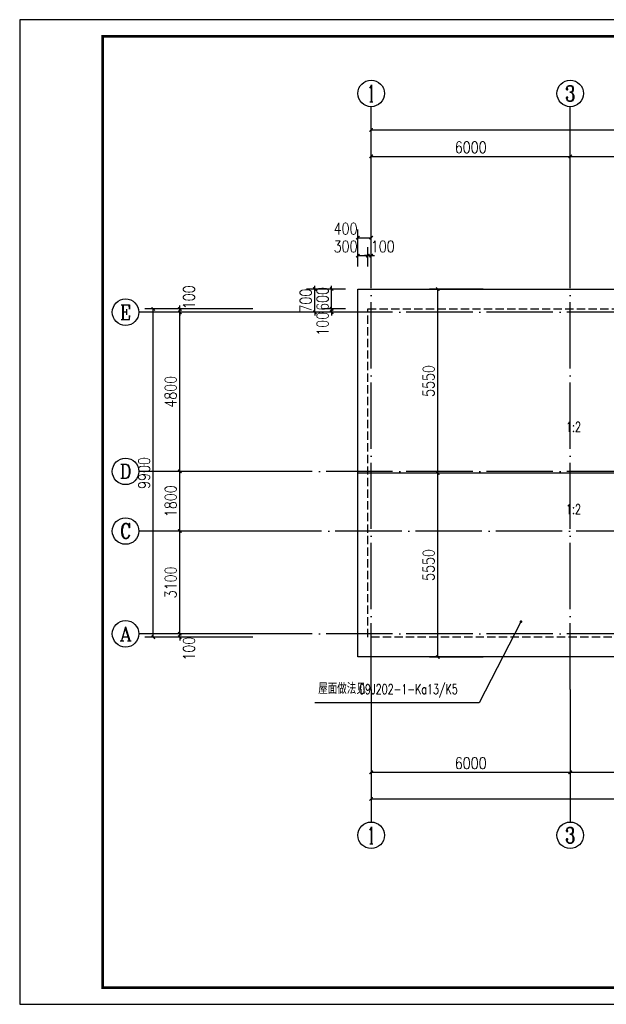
# Model space of a CAD drawing. Extents: x 199962 to 436984, y -16681 to 190402.
# Tile 16 of 36: x 291967 to 309644, y 60407 to 90107. Entities that reach past the tile are written whole.
import ezdxf
from ezdxf.enums import TextEntityAlignment as Align

# ---------------------------------------------------------------- set-up
doc = ezdxf.new("R2010")
doc.units = 0
doc.header["$LTSCALE"] = 1000
doc.header["$MEASUREMENT"] = 0
doc.linetypes.add('DASH', pattern=[0.35, 0.25, -0.1])
doc.linetypes.add('DOTE', pattern=[2.42, 2, -0.2, 0.02, -0.2])
for name, color, linetype in [('AXIS', 3, 'Continuous'), ('AXIS_TEXT', 7, 'Continuous'), ('DIM_LEAD', 3, 'Continuous'), ('DIM_SYMB', 3, 'Continuous'), ('DOTE', 8, 'Continuous'), ('PUB_DIM', 3, 'Continuous'), ('PUB_TEXT', 7, 'Continuous'), ('图框', 7, 'Continuous')]:
    doc.layers.add(name, color=color, linetype=linetype)
doc.styles.add('_TCH_AXIS', font='COMPLEX', dxfattribs={"bigfont": 'GBCBIG'})
doc.styles.add('_TCH_DIM', font='SIMPLEX', dxfattribs={"bigfont": 'GBCBIG'})
doc.styles.add('_TCH_WINDOW', font='SIMPLEX', dxfattribs={"bigfont": 'GBCBIG'})
doc.styles.add('COMPLEX', font='COMPLEX')
doc.styles.add('DIM_FONT', font='simplex.shx', dxfattribs={"width": 0.8})
doc.dimstyles.new('_TCH_ARCH&&100', dxfattribs={"dimtxt": 350, "dimasz": 100, "dimexe": 250, "dimexo": 300, "dimgap": 100, "dimtad": 1, "dimdec": 0, "dimzin": 0, "dimdsep": 46, "dimtxsty": 'DIM_FONT', "dimblk": 'ARCHTICK', "dimcen": 0.09, "dimclrt": 7, "dimazin": 2, "dimtfac": 1, "dimtdec": 0, "dimtix": 1, "dimtmove": 2, "dimatfit": 3, "dimfxl": 0, "dimtolj": 1, "dimtzin": 0, "dimarcsym": 0})

# ---------------------------------------------------------------- blocks, each defined once
blk = doc.blocks.new('_ArchTick')
at = {"color": 0, "linetype": 'ByBlock', "const_width": 0.4}
blk.add_lwpolyline([(-0.5, -0.5), (0.5, 0.5)], dxfattribs=at)
blk = doc.blocks.new('*D250')
at = {"layer": 'AXIS', "color": 0, "lineweight": -2, "transparency": 16777216}
for p, q in [((298993, 71583), (296543, 71583)), ((296793, 71583), (296793, 71683)), ((296793, 71483), (296793, 71583)), ((298993, 71483), (296543, 71483)), ((296793, 71483), (296793, 71383))]:
    blk.add_line(p, q, dxfattribs=at)
at = {"layer": 'Defpoints', "color": 0, "transparency": 16777216}
for p in [(296793, 71583), (299293, 71583), (299293, 71483)]:
    blk.add_point(p, dxfattribs=at)
at = {"layer": 'AXIS', "color": 0, "lineweight": -2, "transparency": 16777216, "xscale": 100, "yscale": 100, "zscale": 100}
for p, rotation in [((296793, 71583), 270), ((296793, 71483), 90)]:
    blk.add_blockref('_ArchTick', p, dxfattribs=dict(at, rotation=rotation))
at = {"layer": 'AXIS', "color": 7, "transparency": 16777216, "insert": (297068, 71133), "char_height": 350, "attachment_point": 5, "rotation": 90, "style": 'DIM_FONT'}
blk.add_mtext('\\A1;100', dxfattribs=at)
blk = doc.blocks.new('*D251')
at = {"layer": 'AXIS', "color": 0, "lineweight": -2, "transparency": 16777216}
for p, q in [((298993, 74683), (296543, 74683)), ((296793, 71583), (296793, 74683)), ((298993, 71583), (296543, 71583))]:
    blk.add_line(p, q, dxfattribs=at)
at = {"layer": 'Defpoints', "color": 0, "transparency": 16777216}
for p in [(296793, 74683), (299293, 74683), (299293, 71583)]:
    blk.add_point(p, dxfattribs=at)
at = {"layer": 'AXIS', "color": 0, "lineweight": -2, "transparency": 16777216, "xscale": 100, "yscale": 100, "zscale": 100}
for p, rotation in [((296793, 74683), 90), ((296793, 71583), 270)]:
    blk.add_blockref('_ArchTick', p, dxfattribs=dict(at, rotation=rotation))
at = {"layer": 'AXIS', "color": 7, "transparency": 16777216, "insert": (296518, 73133), "char_height": 350, "attachment_point": 5, "rotation": 90, "style": 'DIM_FONT'}
blk.add_mtext('\\A1;3100', dxfattribs=at)
blk = doc.blocks.new('*D252')
at = {"layer": 'AXIS', "color": 0, "lineweight": -2, "transparency": 16777216}
for p, q in [((298993, 76483), (296543, 76483)), ((296793, 74683), (296793, 76483)), ((298993, 74683), (296543, 74683))]:
    blk.add_line(p, q, dxfattribs=at)
at = {"layer": 'Defpoints', "color": 0, "transparency": 16777216}
for p in [(296793, 76483), (299293, 76483), (299293, 74683)]:
    blk.add_point(p, dxfattribs=at)
at = {"layer": 'AXIS', "color": 0, "lineweight": -2, "transparency": 16777216, "xscale": 100, "yscale": 100, "zscale": 100}
for p, rotation in [((296793, 76483), 90), ((296793, 74683), 270)]:
    blk.add_blockref('_ArchTick', p, dxfattribs=dict(at, rotation=rotation))
at = {"layer": 'AXIS', "color": 7, "transparency": 16777216, "insert": (296518, 75583), "char_height": 350, "attachment_point": 5, "rotation": 90, "style": 'DIM_FONT'}
blk.add_mtext('\\A1;1800', dxfattribs=at)
blk = doc.blocks.new('*D253')
at = {"layer": 'AXIS', "color": 0, "lineweight": -2, "transparency": 16777216}
for p, q in [((298993, 81283), (296543, 81283)), ((296793, 76483), (296793, 81283)), ((298993, 76483), (296543, 76483))]:
    blk.add_line(p, q, dxfattribs=at)
at = {"layer": 'Defpoints', "color": 0, "transparency": 16777216}
for p in [(296793, 81283), (299293, 81283), (299293, 76483)]:
    blk.add_point(p, dxfattribs=at)
at = {"layer": 'AXIS', "color": 0, "lineweight": -2, "transparency": 16777216, "xscale": 100, "yscale": 100, "zscale": 100}
for p, rotation in [((296793, 81283), 90), ((296793, 76483), 270)]:
    blk.add_blockref('_ArchTick', p, dxfattribs=dict(at, rotation=rotation))
at = {"layer": 'AXIS', "color": 7, "transparency": 16777216, "insert": (296518, 78883), "char_height": 350, "attachment_point": 5, "rotation": 90, "style": 'DIM_FONT'}
blk.add_mtext('\\A1;4800', dxfattribs=at)
blk = doc.blocks.new('*D254')
at = {"layer": 'AXIS', "color": 0, "lineweight": -2, "transparency": 16777216}
for p, q in [((298993, 81383), (296543, 81383)), ((296793, 81383), (296793, 81483)), ((296793, 81283), (296793, 81383)), ((298993, 81283), (296543, 81283)), ((296793, 81283), (296793, 81183))]:
    blk.add_line(p, q, dxfattribs=at)
at = {"layer": 'Defpoints', "color": 0, "transparency": 16777216}
for p in [(296793, 81383), (299293, 81383), (299293, 81283)]:
    blk.add_point(p, dxfattribs=at)
at = {"layer": 'AXIS', "color": 0, "lineweight": -2, "transparency": 16777216, "xscale": 100, "yscale": 100, "zscale": 100}
for p, rotation in [((296793, 81383), 270), ((296793, 81283), 90)]:
    blk.add_blockref('_ArchTick', p, dxfattribs=dict(at, rotation=rotation))
at = {"layer": 'AXIS', "color": 7, "transparency": 16777216, "insert": (297068, 81733), "char_height": 350, "attachment_point": 5, "rotation": 90, "style": 'DIM_FONT'}
blk.add_mtext('\\A1;100', dxfattribs=at)
blk = doc.blocks.new('*D255')
at = {"layer": 'AXIS', "color": 0, "lineweight": -2, "transparency": 16777216}
for p, q in [((298993, 81383), (295743, 81383)), ((295993, 71483), (295993, 81383)), ((298993, 71483), (295743, 71483))]:
    blk.add_line(p, q, dxfattribs=at)
at = {"layer": 'Defpoints', "color": 0, "transparency": 16777216}
for p in [(295993, 81383), (299293, 81383), (299293, 71483)]:
    blk.add_point(p, dxfattribs=at)
at = {"layer": 'AXIS', "color": 0, "lineweight": -2, "transparency": 16777216, "xscale": 100, "yscale": 100, "zscale": 100}
for p, rotation in [((295993, 81383), 90), ((295993, 71483), 270)]:
    blk.add_blockref('_ArchTick', p, dxfattribs=dict(at, rotation=rotation))
at = {"layer": 'AXIS', "color": 7, "transparency": 16777216, "insert": (295718, 76433), "char_height": 350, "attachment_point": 5, "rotation": 90, "style": 'DIM_FONT'}
blk.add_mtext('\\A1;9900', dxfattribs=at)
blk = doc.blocks.new('*D272')
at = {"layer": 'Defpoints', "color": 0, "transparency": 16777216}
for p in [(304565, 76433), (306236, 76433), (306236, 70883)]:
    blk.add_point(p, dxfattribs=at)
at = {"layer": 'PUB_DIM', "color": 0, "lineweight": -2, "transparency": 16777216}
for p, q in [((305936, 76433), (304315, 76433)), ((304565, 70883), (304565, 76433)), ((305936, 70883), (304315, 70883))]:
    blk.add_line(p, q, dxfattribs=at)
at = {"layer": 'PUB_DIM', "color": 0, "lineweight": -2, "transparency": 16777216, "xscale": 100, "yscale": 100, "zscale": 100}
for p, rotation in [((304565, 76433), 90), ((304565, 70883), 270)]:
    blk.add_blockref('_ArchTick', p, dxfattribs=dict(at, rotation=rotation))
at = {"layer": 'PUB_DIM', "color": 7, "transparency": 16777216, "insert": (304290, 73658), "char_height": 350, "attachment_point": 5, "rotation": 90, "style": 'DIM_FONT'}
blk.add_mtext('\\A1;5550', dxfattribs=at)
blk = doc.blocks.new('*D273')
at = {"layer": 'Defpoints', "color": 0, "transparency": 16777216}
for p in [(304565, 81983), (306236, 81983), (306236, 76433)]:
    blk.add_point(p, dxfattribs=at)
at = {"layer": 'PUB_DIM', "color": 0, "lineweight": -2, "transparency": 16777216}
for p, q in [((305936, 81983), (304315, 81983)), ((304565, 76433), (304565, 81983)), ((305936, 76433), (304315, 76433))]:
    blk.add_line(p, q, dxfattribs=at)
at = {"layer": 'PUB_DIM', "color": 0, "lineweight": -2, "transparency": 16777216, "xscale": 100, "yscale": 100, "zscale": 100}
for p, rotation in [((304565, 81983), 90), ((304565, 76433), 270)]:
    blk.add_blockref('_ArchTick', p, dxfattribs=dict(at, rotation=rotation))
at = {"layer": 'PUB_DIM', "color": 7, "transparency": 16777216, "insert": (304290, 79208), "char_height": 350, "attachment_point": 5, "rotation": 90, "style": 'DIM_FONT'}
blk.add_mtext('\\A1;5550', dxfattribs=at)
blk = doc.blocks.new('*D274')
at = {"layer": 'Defpoints', "color": 0, "transparency": 16777216}
for p in [(302558, 83531), (302158, 82665), (302558, 82665)]:
    blk.add_point(p, dxfattribs=at)
at = {"layer": 'PUB_DIM', "color": 0, "lineweight": -2, "transparency": 16777216}
for p, q in [((302158, 82965), (302158, 83781)), ((302558, 82965), (302558, 83781)), ((302158, 83531), (302558, 83531))]:
    blk.add_line(p, q, dxfattribs=at)
at = {"layer": 'PUB_DIM', "color": 0, "lineweight": -2, "transparency": 16777216, "xscale": 100, "yscale": 100, "zscale": 100, "rotation": 180}
blk.add_blockref('_ArchTick', (302158, 83531), dxfattribs=at)
at = {"layer": 'PUB_DIM', "color": 0, "lineweight": -2, "transparency": 16777216, "xscale": 100, "yscale": 100, "zscale": 100}
blk.add_blockref('_ArchTick', (302558, 83531), dxfattribs=at)
at = {"layer": 'PUB_DIM', "color": 7, "transparency": 16777216, "insert": (301788, 83806), "char_height": 350, "attachment_point": 5, "style": 'DIM_FONT'}
blk.add_mtext('\\A1;400', dxfattribs=at)
blk = doc.blocks.new('*D275')
at = {"layer": 'Defpoints', "color": 0, "transparency": 16777216}
for p in [(302558, 82991), (302458, 82365), (302558, 82365)]:
    blk.add_point(p, dxfattribs=at)
at = {"layer": 'PUB_DIM', "color": 0, "lineweight": -2, "transparency": 16777216}
for p, q in [((302458, 82665), (302458, 83241)), ((302558, 82665), (302558, 83241)), ((302458, 82991), (302358, 82991)), ((302458, 82991), (302558, 82991)), ((302558, 82991), (302658, 82991))]:
    blk.add_line(p, q, dxfattribs=at)
at = {"layer": 'PUB_DIM', "color": 0, "lineweight": -2, "transparency": 16777216, "xscale": 100, "yscale": 100, "zscale": 100}
blk.add_blockref('_ArchTick', (302458, 82991), dxfattribs=at)
at = {"layer": 'PUB_DIM', "color": 0, "lineweight": -2, "transparency": 16777216, "xscale": 100, "yscale": 100, "zscale": 100, "rotation": 180}
blk.add_blockref('_ArchTick', (302558, 82991), dxfattribs=at)
at = {"layer": 'PUB_DIM', "color": 7, "transparency": 16777216, "insert": (302908, 83266), "char_height": 350, "attachment_point": 5, "style": 'DIM_FONT'}
blk.add_mtext('\\A1;100', dxfattribs=at)
blk = doc.blocks.new('*D276')
at = {"layer": 'Defpoints', "color": 0, "transparency": 16777216}
for p in [(302458, 82991), (302158, 82365), (302458, 82365)]:
    blk.add_point(p, dxfattribs=at)
at = {"layer": 'PUB_DIM', "color": 0, "lineweight": -2, "transparency": 16777216}
for p, q in [((302158, 82665), (302158, 83241)), ((302458, 82665), (302458, 83241)), ((302158, 82991), (302458, 82991))]:
    blk.add_line(p, q, dxfattribs=at)
at = {"layer": 'PUB_DIM', "color": 0, "lineweight": -2, "transparency": 16777216, "xscale": 100, "yscale": 100, "zscale": 100, "rotation": 180}
blk.add_blockref('_ArchTick', (302158, 82991), dxfattribs=at)
at = {"layer": 'PUB_DIM', "color": 0, "lineweight": -2, "transparency": 16777216, "xscale": 100, "yscale": 100, "zscale": 100}
blk.add_blockref('_ArchTick', (302458, 82991), dxfattribs=at)
at = {"layer": 'PUB_DIM', "color": 7, "transparency": 16777216, "insert": (301788, 83266), "char_height": 350, "attachment_point": 5, "style": 'DIM_FONT'}
blk.add_mtext('\\A1;300', dxfattribs=at)
blk = doc.blocks.new('*D277')
at = {"layer": 'Defpoints', "color": 0, "transparency": 16777216}
for p in [(300863, 81983), (301781, 81983), (301781, 81283)]:
    blk.add_point(p, dxfattribs=at)
at = {"layer": 'PUB_DIM', "color": 0, "lineweight": -2, "transparency": 16777216}
for p, q in [((301481, 81983), (300613, 81983)), ((300863, 81983), (300863, 82083)), ((300863, 81283), (300863, 81983)), ((301481, 81283), (300613, 81283)), ((300863, 81283), (300863, 81183))]:
    blk.add_line(p, q, dxfattribs=at)
at = {"layer": 'PUB_DIM', "color": 0, "lineweight": -2, "transparency": 16777216, "xscale": 100, "yscale": 100, "zscale": 100}
for p, rotation in [((300863, 81983), 270), ((300863, 81283), 90)]:
    blk.add_blockref('_ArchTick', p, dxfattribs=dict(at, rotation=rotation))
at = {"layer": 'PUB_DIM', "color": 7, "transparency": 16777216, "insert": (300588, 81633), "char_height": 350, "attachment_point": 5, "rotation": 90, "style": 'DIM_FONT'}
blk.add_mtext('\\A1;700', dxfattribs=at)
blk = doc.blocks.new('*D278')
at = {"layer": 'Defpoints', "color": 0, "transparency": 16777216}
for p in [(301368, 81383), (302081, 81383), (302081, 81283)]:
    blk.add_point(p, dxfattribs=at)
at = {"layer": 'PUB_DIM', "color": 0, "lineweight": -2, "transparency": 16777216}
for p, q in [((301781, 81383), (301118, 81383)), ((301368, 81383), (301368, 81483)), ((301368, 81283), (301368, 81383)), ((301781, 81283), (301118, 81283)), ((301368, 81283), (301368, 81183))]:
    blk.add_line(p, q, dxfattribs=at)
at = {"layer": 'PUB_DIM', "color": 0, "lineweight": -2, "transparency": 16777216, "xscale": 100, "yscale": 100, "zscale": 100}
for p, rotation in [((301368, 81383), 270), ((301368, 81283), 90)]:
    blk.add_blockref('_ArchTick', p, dxfattribs=dict(at, rotation=rotation))
at = {"layer": 'PUB_DIM', "color": 7, "transparency": 16777216, "insert": (301093, 80933), "char_height": 350, "attachment_point": 5, "rotation": 90, "style": 'DIM_FONT'}
blk.add_mtext('\\A1;100', dxfattribs=at)
blk = doc.blocks.new('*D279')
at = {"layer": 'Defpoints', "color": 0, "transparency": 16777216}
for p in [(301368, 81983), (302081, 81983), (302081, 81383)]:
    blk.add_point(p, dxfattribs=at)
at = {"layer": 'PUB_DIM', "color": 0, "lineweight": -2, "transparency": 16777216}
for p, q in [((301781, 81983), (301118, 81983)), ((301368, 81983), (301368, 82083)), ((301368, 81383), (301368, 81983)), ((301781, 81383), (301118, 81383)), ((301368, 81383), (301368, 81283))]:
    blk.add_line(p, q, dxfattribs=at)
at = {"layer": 'PUB_DIM', "color": 0, "lineweight": -2, "transparency": 16777216, "xscale": 100, "yscale": 100, "zscale": 100}
for p, rotation in [((301368, 81983), 270), ((301368, 81383), 90)]:
    blk.add_blockref('_ArchTick', p, dxfattribs=dict(at, rotation=rotation))
at = {"layer": 'PUB_DIM', "color": 7, "transparency": 16777216, "insert": (301093, 81683), "char_height": 350, "attachment_point": 5, "rotation": 90, "style": 'DIM_FONT'}
blk.add_mtext('\\A1;600', dxfattribs=at)
blk = doc.blocks.new('*D397')
at = {"layer": 'AXIS', "color": 0, "lineweight": -2, "transparency": 16777216}
for p, q in [((302558, 83783), (302558, 86233)), ((308558, 83783), (308558, 86233)), ((302558, 85983), (308558, 85983))]:
    blk.add_line(p, q, dxfattribs=at)
at = {"layer": 'Defpoints', "color": 0, "transparency": 16777216}
for p in [(308558, 85983), (302558, 83483), (308558, 83483)]:
    blk.add_point(p, dxfattribs=at)
at = {"layer": 'AXIS', "color": 0, "lineweight": -2, "transparency": 16777216, "xscale": 100, "yscale": 100, "zscale": 100, "rotation": 180}
blk.add_blockref('_ArchTick', (302558, 85983), dxfattribs=at)
at = {"layer": 'AXIS', "color": 0, "lineweight": -2, "transparency": 16777216, "xscale": 100, "yscale": 100, "zscale": 100}
blk.add_blockref('_ArchTick', (308558, 85983), dxfattribs=at)
at = {"layer": 'AXIS', "color": 7, "transparency": 16777216, "insert": (305558, 86258), "char_height": 350, "attachment_point": 5, "style": 'DIM_FONT'}
blk.add_mtext('\\A1;6000', dxfattribs=at)
blk = doc.blocks.new('*D398')
at = {"layer": 'AXIS', "color": 0, "lineweight": -2, "transparency": 16777216}
for p, q in [((308558, 83783), (308558, 86233)), ((313158, 83783), (313158, 86233)), ((308558, 85983), (313158, 85983))]:
    blk.add_line(p, q, dxfattribs=at)
at = {"layer": 'Defpoints', "color": 0, "transparency": 16777216}
for p in [(313158, 85983), (308558, 83483), (313158, 83483)]:
    blk.add_point(p, dxfattribs=at)
at = {"layer": 'AXIS', "color": 0, "lineweight": -2, "transparency": 16777216, "xscale": 100, "yscale": 100, "zscale": 100, "rotation": 180}
blk.add_blockref('_ArchTick', (308558, 85983), dxfattribs=at)
at = {"layer": 'AXIS', "color": 0, "lineweight": -2, "transparency": 16777216, "xscale": 100, "yscale": 100, "zscale": 100}
blk.add_blockref('_ArchTick', (313158, 85983), dxfattribs=at)
at = {"layer": 'AXIS', "color": 7, "transparency": 16777216, "insert": (310858, 86258), "char_height": 350, "attachment_point": 5, "style": 'DIM_FONT'}
blk.add_mtext('\\A1;4600', dxfattribs=at)
blk = doc.blocks.new('*D401')
at = {"layer": 'AXIS', "color": 0, "lineweight": -2, "transparency": 16777216}
for p, q in [((302558, 83783), (302558, 87033)), ((320558, 83783), (320558, 87033)), ((302558, 86783), (320558, 86783))]:
    blk.add_line(p, q, dxfattribs=at)
at = {"layer": 'Defpoints', "color": 0, "transparency": 16777216}
for p in [(320558, 86783), (302558, 83483), (320558, 83483)]:
    blk.add_point(p, dxfattribs=at)
at = {"layer": 'AXIS', "color": 0, "lineweight": -2, "transparency": 16777216, "xscale": 100, "yscale": 100, "zscale": 100, "rotation": 180}
blk.add_blockref('_ArchTick', (302558, 86783), dxfattribs=at)
at = {"layer": 'AXIS', "color": 0, "lineweight": -2, "transparency": 16777216, "xscale": 100, "yscale": 100, "zscale": 100}
blk.add_blockref('_ArchTick', (320558, 86783), dxfattribs=at)
at = {"layer": 'AXIS', "color": 7, "transparency": 16777216, "insert": (311558, 87058), "char_height": 350, "attachment_point": 5, "style": 'DIM_FONT'}
blk.add_mtext('\\A1;18000', dxfattribs=at)
blk = doc.blocks.new('*D402')
at = {"layer": 'AXIS', "color": 0, "lineweight": -2, "transparency": 16777216}
for p, q in [((302558, 69605), (302558, 67155)), ((308558, 69605), (308558, 67155)), ((302558, 67405), (308558, 67405))]:
    blk.add_line(p, q, dxfattribs=at)
at = {"layer": 'Defpoints', "color": 0, "transparency": 16777216}
for p in [(302558, 69905), (308558, 69905), (308558, 67405)]:
    blk.add_point(p, dxfattribs=at)
at = {"layer": 'AXIS', "color": 0, "lineweight": -2, "transparency": 16777216, "xscale": 100, "yscale": 100, "zscale": 100, "rotation": 180}
blk.add_blockref('_ArchTick', (302558, 67405), dxfattribs=at)
at = {"layer": 'AXIS', "color": 0, "lineweight": -2, "transparency": 16777216, "xscale": 100, "yscale": 100, "zscale": 100}
blk.add_blockref('_ArchTick', (308558, 67405), dxfattribs=at)
at = {"layer": 'AXIS', "color": 7, "transparency": 16777216, "insert": (305558, 67680), "char_height": 350, "attachment_point": 5, "style": 'DIM_FONT'}
blk.add_mtext('\\A1;6000', dxfattribs=at)
blk = doc.blocks.new('*D403')
at = {"layer": 'AXIS', "color": 0, "lineweight": -2, "transparency": 16777216}
for p, q in [((308558, 69605), (308558, 67155)), ((313158, 69605), (313158, 67155)), ((308558, 67405), (313158, 67405))]:
    blk.add_line(p, q, dxfattribs=at)
at = {"layer": 'Defpoints', "color": 0, "transparency": 16777216}
for p in [(308558, 69905), (313158, 69905), (313158, 67405)]:
    blk.add_point(p, dxfattribs=at)
at = {"layer": 'AXIS', "color": 0, "lineweight": -2, "transparency": 16777216, "xscale": 100, "yscale": 100, "zscale": 100, "rotation": 180}
blk.add_blockref('_ArchTick', (308558, 67405), dxfattribs=at)
at = {"layer": 'AXIS', "color": 0, "lineweight": -2, "transparency": 16777216, "xscale": 100, "yscale": 100, "zscale": 100}
blk.add_blockref('_ArchTick', (313158, 67405), dxfattribs=at)
at = {"layer": 'AXIS', "color": 7, "transparency": 16777216, "insert": (310858, 67680), "char_height": 350, "attachment_point": 5, "style": 'DIM_FONT'}
blk.add_mtext('\\A1;4600', dxfattribs=at)
blk = doc.blocks.new('*D406')
at = {"layer": 'AXIS', "color": 0, "lineweight": -2, "transparency": 16777216}
for p, q in [((302558, 69605), (302558, 66355)), ((320558, 69605), (320558, 66355)), ((302558, 66605), (320558, 66605))]:
    blk.add_line(p, q, dxfattribs=at)
at = {"layer": 'Defpoints', "color": 0, "transparency": 16777216}
for p in [(302558, 69905), (320558, 69905), (320558, 66605)]:
    blk.add_point(p, dxfattribs=at)
at = {"layer": 'AXIS', "color": 0, "lineweight": -2, "transparency": 16777216, "xscale": 100, "yscale": 100, "zscale": 100, "rotation": 180}
blk.add_blockref('_ArchTick', (302558, 66605), dxfattribs=at)
at = {"layer": 'AXIS', "color": 0, "lineweight": -2, "transparency": 16777216, "xscale": 100, "yscale": 100, "zscale": 100}
blk.add_blockref('_ArchTick', (320558, 66605), dxfattribs=at)
at = {"layer": 'AXIS', "color": 7, "transparency": 16777216, "insert": (311558, 66880), "char_height": 350, "attachment_point": 5, "style": 'DIM_FONT'}
blk.add_mtext('\\A1;18000', dxfattribs=at)
blk = doc.blocks.new('_AXISO')
blk.add_circle((0, 0), 0.5)
at = {"layer": 'AXIS_TEXT', "style": 'COMPLEX', "width": 1.041667}
blk.add_attdef('A', text='', height=0.56, dxfattribs=at).set_placement((-0.25, -0.28), (0.25, -0.28), align=Align.FIT)

msp = doc.modelspace()

# ---------------------------------------------------------------- linework, layer by layer
msp.add_line((320958.1, 76433.4), (302158.1, 76433.4))
msp.add_lwpolyline([(302158.1, 81983.4), (320958.1, 81983.4), (320958.1, 70883.4), (302158.1, 70883.4)], close=True)
at = {"linetype": 'DASH'}
msp.add_lwpolyline([(302458.1, 81383.4), (320658.1, 81383.4), (320658.1, 71483.4), (302458.1, 71483.4)], close=True, dxfattribs=at)
at = {"layer": 'AXIS'}
for p, q in [((302558.1, 83483.4), (302558.1, 87483.4)), ((308558.1, 83483.4), (308558.1, 87483.4)), ((299558.1, 81283.4), (295558.1, 81283.4)), ((299558.1, 76483.4), (295558.1, 76483.4)), ((299558.1, 74683.4), (295558.1, 74683.4)), ((299558.1, 71583.4), (295558.1, 71583.4)), ((302558.1, 69905), (302558.1, 65905)), ((308558.1, 69905), (308558.1, 65905))]:
    msp.add_line(p, q, dxfattribs=at)
at = {"layer": 'DIM_LEAD'}
for p, q in [((307073.5, 71947.7), (305813.5, 69502.7)), ((305813.5, 69502.7), (300856.8, 69502.7))]:
    msp.add_line(p, q, dxfattribs=at)
at = {"layer": 'DIM_LEAD', "const_width": 40}
msp.add_lwpolyline([(307082.6, 71965.5, 1), (307064.3, 71930, 1)], format="xyb", close=True, dxfattribs=at)
at = {"layer": 'DIM_SYMB'}
for points in [[(308654.8, 78077.5, 0, 0, 0), (308654.8, 79064.1, 80, 0, 0), (308654.8, 79364.1, 0, 0, 0)], [(308654.8, 75089.2, 0, 0, 0), (308654.8, 73802.7, 80, 0, 0), (308654.8, 73502.7, 0, 0, 0)]]:
    msp.add_lwpolyline(points, format="xyseb", dxfattribs=at)
at = {"layer": 'DOTE', "linetype": 'DOTE'}
for p, q in [((302558.1, 69905), (302558.1, 83483.4)), ((308558.1, 69905), (308558.1, 83483.4)), ((322558.1, 81283.4), (299558.1, 81283.4)), ((322558.1, 76483.4), (299558.1, 76483.4)), ((313158.1, 74683.4), (299558.1, 74683.4)), ((322558.1, 71583.4), (299558.1, 71583.4))]:
    msp.add_line(p, q, dxfattribs=at)
at = {"layer": '图框', "color": 4}
msp.add_lwpolyline([(333967.3, 90107.1), (291967.3, 90107.1), (291967.3, 60407.1), (333967.3, 60407.1)], close=True, dxfattribs=at)
at = {"layer": '图框', "color": 4, "const_width": 80}
msp.add_lwpolyline([(294467.3, 60907.1), (333467.3, 60907.1), (333467.3, 89607.1), (294467.3, 89607.1)], close=True, dxfattribs=at)

# ---------------------------------------------------------------- block references
at = {"layer": 'AXIS'}
ref = msp.add_blockref('_AXISO', (302558.1, 87883.4), dxfattribs=dict(at, xscale=800, yscale=800, zscale=800))
ref.add_attrib('A', '1', dxfattribs={"layer": 'AXIS_TEXT', "height": 514.7, "style": '_TCH_AXIS'}).set_placement((302447.8, 87626), (302668.4, 87626), align=Align.FIT)
ref = msp.add_blockref('_AXISO', (308558.1, 87883.4), dxfattribs=dict(at, xscale=800, yscale=800, zscale=800))
ref.add_attrib('A', '3', dxfattribs={"layer": 'AXIS_TEXT', "height": 465.9, "style": '_TCH_AXIS'}).set_placement((308402.8, 87650.4), (308713.4, 87650.4), align=Align.FIT)
ref = msp.add_blockref('_AXISO', (295158.1, 81283.4), dxfattribs=dict(at, xscale=800, yscale=800, zscale=800))
ref.add_attrib('A', 'E', dxfattribs={"layer": 'AXIS_TEXT', "height": 445.4, "style": '_TCH_AXIS'}).set_placement((294988.4, 81060.7), (295327.8, 81060.7), align=Align.FIT)
ref = msp.add_blockref('_AXISO', (295158.1, 76483.4), dxfattribs=dict(at, xscale=800, yscale=800, zscale=800))
ref.add_attrib('A', 'D', dxfattribs={"layer": 'AXIS_TEXT', "height": 435.3, "style": '_TCH_AXIS'}).set_placement((294981.9, 76265.8), (295334.3, 76265.8), align=Align.FIT)
ref = msp.add_blockref('_AXISO', (295158.1, 74683.4), dxfattribs=dict(at, xscale=800, yscale=800, zscale=800))
ref.add_attrib('A', 'C', dxfattribs={"layer": 'AXIS_TEXT', "height": 455.7, "style": '_TCH_AXIS'}).set_placement((294995.3, 74455.5), (295320.8, 74455.5), align=Align.FIT)
ref = msp.add_blockref('_AXISO', (295158.1, 71583.4), dxfattribs=dict(at, xscale=800, yscale=800, zscale=800))
ref.add_attrib('A', 'A', dxfattribs={"layer": 'AXIS_TEXT', "height": 425.2, "style": '_TCH_AXIS'}).set_placement((294975.9, 71370.8), (295340.3, 71370.8), align=Align.FIT)
ref = msp.add_blockref('_AXISO', (302558.1, 65505), dxfattribs=dict(at, xscale=800, yscale=800, zscale=800))
ref.add_attrib('A', '1', dxfattribs={"layer": 'AXIS_TEXT', "height": 514.7, "style": '_TCH_AXIS'}).set_placement((302447.8, 65247.6), (302668.4, 65247.6), align=Align.FIT)
ref = msp.add_blockref('_AXISO', (308558.1, 65505), dxfattribs=dict(at, xscale=800, yscale=800, zscale=800))
ref.add_attrib('A', '3', dxfattribs={"layer": 'AXIS_TEXT', "height": 465.9, "style": '_TCH_AXIS'}).set_placement((308402.8, 65272), (308713.4, 65272), align=Align.FIT)

# ---------------------------------------------------------------- texts
at = {"layer": 'PUB_TEXT', "width": 0.705882}
for s, style, p in [('1:2', '_TCH_DIM', (308429.8, 77675)), ('1:2', '_TCH_DIM', (308429.8, 75194.2)), ('09J202-1-Ka13/K5', '_TCH_WINDOW', (302190.5, 69763.5))]:
    msp.add_text(s, height=297.5, dxfattribs=dict(at, style=style)).set_placement(p)
at = {"layer": 'PUB_TEXT', "style": '_TCH_WINDOW'}
msp.add_text('屋面做法见', height=337.59, dxfattribs=at).set_placement((300961.8, 69763.5))

# ---------------------------------------------------------------- dimensions: what is measured, and where the dimension line sits
at = {"layer": 'AXIS'}
for p1, p2, distance, picture, middle in [((302558.1, 83483.4), (320558.1, 83483.4), 3300, '*D401', (311558.1, 87058.4)), ((302558.1, 83483.4), (308558.1, 83483.4), 2500, '*D397', (305558.1, 86258.4)), ((308558.1, 83483.4), (313158.1, 83483.4), 2500, '*D398', (310858.1, 86258.4)), ((299293.2, 71483.4), (299293.2, 81383.4), 3300, '*D255', (295718.2, 76433.4)), ((299293.2, 76483.4), (299293.2, 81283.4), 2500, '*D253', (296518.2, 78883.4)), ((299293.2, 74683.4), (299293.2, 76483.4), 2500, '*D252', (296518.2, 75583.4)), ((299293.2, 71583.4), (299293.2, 74683.4), 2500, '*D251', (296518.2, 73133.4)), ((302558.1, 69905), (308558.1, 69905), -2500, '*D402', (305558.1, 67680)), ((302558.1, 69905), (320558.1, 69905), -3300, '*D406', (311558.1, 66880)), ((308558.1, 69905), (313158.1, 69905), -2500, '*D403', (310858.1, 67680))]:
    dim = msp.add_aligned_dim(p1=p1, p2=p2, distance=distance, dimstyle='_TCH_ARCH&&100', dxfattribs=at)
    dim.commit()
    dim.dimension.update_dxf_attribs({"geometry": picture, "text_midpoint": middle})
for base, p1, p2, picture, middle in [((296793.2, 81383.4), (299293.2, 81283.4), (299293.2, 81383.4), '*D254', (297068.2, 81733.4)), ((296793.2, 71583.4), (299293.2, 71483.4), (299293.2, 71583.4), '*D250', (297068.2, 71133.4))]:
    dim = msp.add_linear_dim(base=base, p1=p1, p2=p2, angle=90, dimstyle='_TCH_ARCH&&100', dxfattribs=at)
    dim.commit()
    dim.dimension.update_dxf_attribs({"geometry": picture, "text_midpoint": middle, "dimtype": 129})
at = {"layer": 'PUB_DIM'}
for base, p1, p2, angle, picture, middle in [((302558.1, 83530.8), (302158.1, 82665.2), (302558.1, 82665.2), 0, '*D274', (301788.1, 83805.8)), ((302458.1, 82991.2), (302158.1, 82365.2), (302458.1, 82365.2), 0, '*D276', (301788.1, 83266.2)), ((302558.1, 82991.2), (302458.1, 82365.2), (302558.1, 82365.2), 0, '*D275', (302908.1, 83266.2)), ((301368.2, 81383.4), (302081.4, 81283.4), (302081.4, 81383.4), 90, '*D278', (301093.2, 80933.4))]:
    dim = msp.add_linear_dim(base=base, p1=p1, p2=p2, angle=angle, dimstyle='_TCH_ARCH&&100', dxfattribs=at)
    dim.commit()
    dim.dimension.update_dxf_attribs({"geometry": picture, "text_midpoint": middle, "dimtype": 129})
for p1, p2, distance, picture, middle in [((301781.4, 81283.4), (301781.4, 81983.4), 918.6, '*D277', (300587.8, 81633.4)), ((302081.4, 81383.4), (302081.4, 81983.4), 713.2, '*D279', (301093.2, 81683.4)), ((306236.1, 76433.4), (306236.1, 81983.4), 1670.7, '*D273', (304290.5, 79208.4)), ((306236.1, 70883.4), (306236.1, 76433.4), 1670.7, '*D272', (304290.5, 73658.4))]:
    dim = msp.add_aligned_dim(p1=p1, p2=p2, distance=distance, dimstyle='_TCH_ARCH&&100', dxfattribs=at)
    dim.commit()
    dim.dimension.update_dxf_attribs({"geometry": picture, "text_midpoint": middle})

doc.saveas('drawing.dxf')
